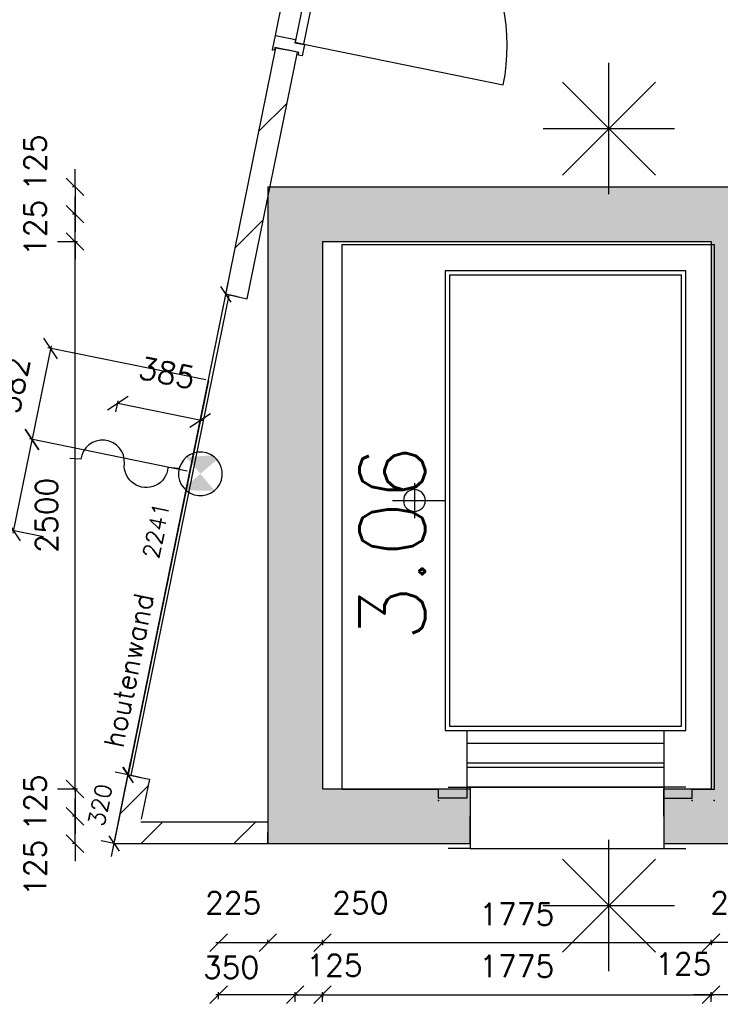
# Model space of a CAD drawing. Extents: x -161991 to 132574, y -998 to 324384.
# Tile 28 of 50: x 35418 to 38619, y 75487 to 79985. Entities that reach past the tile are written whole.
import ezdxf

# ---------------------------------------------------------------- set-up
doc = ezdxf.new("R2010")
doc.units = 0
doc.header["$LTSCALE"] = 50
doc.header["$MEASUREMENT"] = 0
doc.header["$PDSIZE"] = -1
doc.layers.get('0').update_dxf_attribs({"linetype": 'CONTINUOUS'})
doc.layers.get('DEFPOINTS').update_dxf_attribs({"linetype": 'CONTINUOUS'})
for name, color, linetype in [('00', 7, 'CONTINUOUS'), ('A--01A1_ACEER', 1, 'CONTINUOUS'), ('A--A21--_F12--', 7, 'CONTINUOUS'), ('A--A22--_F123-', 9, 'CONTINUOUS'), ('A--A56--_F123-', 7, 'CONTINUOUS'), ('A--L21--', 3, 'CONTINUOUS'), ('A--L21--_F12--', 7, 'CONTINUOUS'), ('A--L22--_F-2--', 7, 'CONTINUOUS'), ('A--L32--', 7, 'CONTINUOUS'), ('A--L32--_F123-', 1, 'CONTINUOUS'), ('A--L32--_F123-DRAAIR', 7, 'CONTINUOUS'), ('A--L56--', 7, 'CONTINUOUS'), ('A--L56--_F123-', 7, 'CONTINUOUS'), ('A--L66--', 7, 'CONTINUOUS'), ('A--L66--_F-2--', 7, 'CONTINUOUS'), ('A--L66--_F123-', 7, 'CONTINUOUS'), ('A--L90--', 7, 'CONTINUOUS'), ('A--L90--_F---401', 9, 'CONTINUOUS'), ('A--M$1A-_F123-', 1, 'CONTINUOUS'), ('A--M1$A-_F123-', 1, 'CONTINUOUS'), ('A--T$1A-_F123NR', 4, 'CONTINUOUS'), ('TEKST_KOZIJNMERK', 2, 'CONTINUOUS'), ('X--LR---_CP', 7, 'CONTINUOUS')]:
    doc.layers.add(name, color=color, linetype=linetype)
doc.styles.add('ALFA-0_25', font='ROMANS')
doc.styles.add('HIEMSTRA', font='romans.shx')
doc.dimstyles.get("Standard").update_dxf_attribs({"dimscale": 40, "dimtxt": 2.5, "dimasz": 2, "dimexe": 0.3, "dimexo": 0.3, "dimgap": 2, "dimtad": 1, "dimdec": 0, "dimzin": 0, "dimdsep": 46, "dimtxsty": 'HIEMSTRA', "dimblk1": 'OBLIQUE', "dimblk2": 'OBLIQUE', "dimsah": 1, "dimcen": 0.09, "dimdle": 0.3, "dimclrd": 2, "dimclre": 2, "dimclrt": 3, "dimadec": 0, "dimazin": 0, "dimtfac": 1, "dimtdec": 4, "dimtofl": 0, "dimtmove": 2, "dimatfit": 3, "dimldrblk": 'OBLIQUE', "dimfxl": 0, "dimtvp": 625, "dimtolj": 1, "dimtzin": 0, "dimarcsym": 0})
doc.dimstyles.new('STANDARD$0', dxfattribs={"dimscale": 50, "dimtxt": 2.5, "dimasz": 2, "dimexe": 2, "dimexo": 0, "dimgap": 2, "dimtad": 1, "dimdec": 0, "dimzin": 0, "dimdsep": 46, "dimtxsty": 'ALFA-0_25', "dimblk1": 'OBLIQUE', "dimblk2": 'OBLIQUE', "dimsah": 1, "dimcen": -3, "dimdle": 2, "dimclrd": 1, "dimclre": 1, "dimclrt": 2, "dimadec": 0, "dimazin": 0, "dimtfac": 0.666667, "dimtofl": 0, "dimtmove": 2, "dimatfit": 3, "dimldrblk": 'OBLIQUE', "dimfxl": 0, "dimtvp": 0.833333, "dimtolj": 1, "dimtzin": 0, "dimarcsym": 0})

# ---------------------------------------------------------------- blocks, each defined once
blk = doc.blocks.new('*U33')
at = {"layer": 'A--A22--_F123-'}
h = blk.add_hatch(dxfattribs=at)
h.set_pattern_fill('ALFALINE', color=256, scale=300, style=0)
h.set_pattern_definition([(45, (-36408.46, -78720.8), (-212.132, 212.132), [])])
h.paths.add_polyline_path([(0, 0), (-49, 10), (180.5, 1136.4), (229.5, 1126.5), (278.5, 1116.5), (49, -10)])
at = {"layer": 'A--L22--_F-2--', "color": 3, "linetype": 'Continuous'}
for points in [[(0, 0), (-49, 10), (180.5, 1136.4), (229.5, 1126.5)], [(0, 0), (49, -10), (278.5, 1116.5), (229.5, 1126.5)]]:
    blk.add_lwpolyline(points, dxfattribs=at)
blk = doc.blocks.new('*U25')
at = {"layer": 'A--A22--_F123-'}
h = blk.add_hatch(dxfattribs=at)
h.set_pattern_fill('ALFALINE', color=256, scale=300, style=0)
h.set_pattern_definition([(45, (-35959.53, -76513.38), (-212.132, 212.132), [])])
h.paths.add_polyline_path([(0, 0), (49, -10), (11.9, -192), (-49.3, -242), (-110.5, -292), (-49, 10)])
at = {"layer": 'A--L22--_F-2--', "color": 3, "linetype": 'Continuous'}
for points in [[(0, 0), (-49, 10), (-110.5, -292), (-110.5, -292)], [(0, 0), (49, -10), (11.9, -192), (11.9, -192)]]:
    blk.add_lwpolyline(points, dxfattribs=at)
blk = doc.blocks.new('*U24')
at = {"layer": 'A--A22--_F123-'}
h = blk.add_hatch(dxfattribs=at)
h.set_pattern_fill('ALFALINE', color=256, scale=300, style=0)
h.set_pattern_definition([(45, (-35910.24, -76271.37), (-212.132, 212.132), [])])
h.paths.add_polyline_path([(0, 0), (61.2, 50), (641.8, 50), (641.8, 0), (641.8, -50), (-61.2, -50)])
at = {"layer": 'A--L22--_F-2--', "color": 3, "linetype": 'Continuous'}
for points in [[(61.2, 50), (61.2, 50), (641.8, 50), (641.8, 0)], [(-61.2, -50), (-61.2, -50), (641.8, -50), (641.8, 0)]]:
    blk.add_lwpolyline(points, dxfattribs=at)
blk = doc.blocks.new('S050122-')
at = {"layer": 'A--A56--_F123-', "color": 2}
for points in [[(0.59, 1.09), (3.18, 1.29), (2, -0.33), (3.41, 1.09)], [(1.09, -2.11), (0.59, -1.74), (3.41, -1.74), (2, -0.33)]]:
    blk.add_solid(points, dxfattribs=at)
at = {"layer": 'A--L56--_F123-', "color": 1, "linetype": 'Continuous'}
blk.add_lwpolyline([(0, -0.33, 1), (4, -0.33, 1)], format="xyb", close=True, dxfattribs=at)
blk.add_lwpolyline([(4, -0.66), (5, -0.66, -1), (9, -0.66, 0.98), (13, -0.74), (14, -0.74)], format="xyb", dxfattribs=at)
blk = doc.blocks.new('Q060224-')
at = {"layer": 'A--L66--_F-2--', "color": 1, "linetype": 'Continuous'}
for p, q in [((1370, 1450), (1370, 1290)), ((1470, 1370), (1230, 1370)), ((230, 320), (230, 10)), ((1130, 320), (1130, 10)), ((230, 260), (1130, 260)), ((230, 170), (1130, 170)), ((230, 150), (1130, 150)), ((100, 10), (100, 50)), ((230, 60), (1130, 60)), ((1260, 10), (1260, 50)), ((230, 10), (100, 10)), ((1130, 10), (1260, 10))]:
    blk.add_line(p, q, dxfattribs=at)
at = {"layer": 'A--L66--_F-2--', "color": 2, "linetype": 'Continuous'}
for points in [[(1180, 320), (130, 320), (130, 2420), (1230, 2420), (1230, 320), (1180, 320)], [(1180, 340), (150, 340), (150, 2400), (1210, 2400), (1210, 340), (1180, 340)]]:
    blk.add_lwpolyline(points, dxfattribs=at)
at = {"layer": 'A--L66--_F-2--', "color": 1, "linetype": 'Continuous'}
blk.add_circle((1370, 1370), 50, dxfattribs=at)
at = {"layer": 'A--L66--_F123-', "color": 1, "linetype": 'Continuous'}
blk.add_lwpolyline([(1260, 50), (1700, 50), (1700, 2540), (0, 2540), (0, 50), (100, 50)], dxfattribs=at)
at = {"layer": 'X--LR---_CP'}
for p in [(0, 0), (100, 0), (1260, 0)]:
    blk.add_point(p, dxfattribs=at)
blk = doc.blocks.new('*U116')
at = {"layer": 'A--A21--_F12--', "color": 8}
for points in [[(0, 0), (-125, 125), (0, -2750.4), (-125, -2875.4)], [(0, -2750.4), (125, -2625.4), (0, 0), (125, -125)]]:
    blk.add_solid(points, dxfattribs=at)
at = {"layer": 'A--L21--_F12--', "color": 3, "linetype": 'Continuous'}
for points in [[(-125, 125), (-125, 125), (-125, -2875.4), (-125, -2875.4)], [(-125, 125), (-125, 125), (-125, -2875.4), (-125, -2875.4)], [(125, -125), (125, -125), (125, -2625.4), (125, -2625.4)], [(125, -125), (125, -125), (125, -2625.4), (125, -2625.4)]]:
    blk.add_lwpolyline(points, dxfattribs=at)
blk = doc.blocks.new('*U115')
at = {"layer": 'A--A21--_F12--', "color": 8}
for points in [[(0, 0), (-125, 125), (2025, 0), (2150, 125)], [(2025, 0), (1900, -125), (0, 0), (125, -125)]]:
    blk.add_solid(points, dxfattribs=at)
at = {"layer": 'A--L21--_F12--', "color": 3, "linetype": 'Continuous'}
for points in [[(-125, 125), (-125, 125), (2150, 125), (2150, 125)], [(-125, 125), (-125, 125), (2150, 125), (2150, 125)], [(125, -125), (125, -125), (1900, -125), (1900, -125)], [(125, -125), (125, -125), (1900, -125), (1900, -125)]]:
    blk.add_lwpolyline(points, dxfattribs=at)
blk = doc.blocks.new('*U118')
at = {"layer": 'A--A21--_F12--', "color": 8}
for points in [[(0, 0), (125, 125), (0, -2750.4), (125, -2875.4)], [(0, -2750.4), (-125, -2625.4), (0, 0), (-125, -125)]]:
    blk.add_solid(points, dxfattribs=at)
at = {"layer": 'A--L21--_F12--', "color": 3, "linetype": 'Continuous'}
for points in [[(125, 125), (125, 125), (125, -2875.4), (125, -2875.4)], [(125, 125), (125, 125), (125, -2875.4), (125, -2875.4)], [(-125, -125), (-125, -125), (-125, -2625.4), (-125, -2625.4)], [(-125, -125), (-125, -125), (-125, -2625.4), (-125, -2625.4)]]:
    blk.add_lwpolyline(points, dxfattribs=at)
blk = doc.blocks.new('*U119')
at = {"layer": 'A--A21--_F12--', "color": 8}
for points in [[(0, 0), (0, 125), (340.3, 0), (215.3, 125)], [(340.3, 0), (465.3, -125), (0, 0), (0, -125)]]:
    blk.add_solid(points, dxfattribs=at)
at = {"layer": 'A--L21--_F12--', "color": 3, "linetype": 'Continuous'}
for points in [[(0, 0), (0, 125), (215.3, 125), (215.3, 125)], [(0, 0), (0, 125), (215.3, 125), (215.3, 125)], [(0, 0), (0, -125), (465.3, -125), (465.3, -125)], [(0, 0), (0, -125), (465.3, -125), (465.3, -125)]]:
    blk.add_lwpolyline(points, dxfattribs=at)
blk = doc.blocks.new('*U117')
at = {"layer": 'A--A21--_F12--', "color": 8}
for points in [[(799.7, 0), (799.7, 125), (0, 0), (125, 125)], [(0, 0), (-125, -125), (799.7, 0), (799.7, -125)]]:
    blk.add_solid(points, dxfattribs=at)
at = {"layer": 'A--L21--_F12--', "color": 3, "linetype": 'Continuous'}
for points in [[(125, 125), (125, 125), (799.7, 125), (799.7, 0)], [(125, 125), (125, 125), (799.7, 125), (799.7, 0)], [(-125, -125), (-125, -125), (799.7, -125), (799.7, 0)], [(-125, -125), (-125, -125), (799.7, -125), (799.7, 0)]]:
    blk.add_lwpolyline(points, dxfattribs=at)
blk = doc.blocks.new('_OBLIQUE')
at = {"color": 0, "linetype": 'ByBlock'}
blk.add_line((-0.5, -0.5), (0.5, 0.5), dxfattribs=at)
blk = doc.blocks.new('*D120')
at = {"color": 2, "linetype": 'ByBlock'}
for p, q in [((35591.3, 78971.8), (35682.9, 78971.8)), ((35670.9, 76459), (35670.9, 78983.8)), ((35591.3, 76471), (35682.9, 76471))]:
    blk.add_line(p, q, dxfattribs=at)
at = {"layer": 'DEFPOINTS', "color": 0, "linetype": 'ByBlock'}
for p in [(35579.3, 78971.8), (35670.9, 78971.8), (35579.3, 76471)]:
    blk.add_point(p, dxfattribs=at)
at = {"color": 2, "linetype": 'ByBlock', "xscale": 80, "yscale": 80, "zscale": 80}
for p, rotation in [((35670.9, 78971.8), 90), ((35670.9, 76471), 270)]:
    blk.add_blockref('_OBLIQUE', p, dxfattribs=dict(at, rotation=rotation))
at = {"color": 3, "linetype": 'ByBlock', "insert": (35540.9, 77721.4), "char_height": 100, "attachment_point": 5, "rotation": 90, "style": 'HIEMSTRA'}
blk.add_mtext('\\A1;2500', dxfattribs=at)
blk = doc.blocks.new('*D121')
at = {"color": 2, "linetype": 'ByBlock'}
for p, q in [((35670.9, 79096.8), (35670.9, 79176.8)), ((35672.2, 79096.8), (35658.9, 79096.8)), ((35670.9, 78971.8), (35670.9, 79096.8)), ((35672.2, 78971.8), (35658.9, 78971.8)), ((35670.9, 78971.8), (35670.9, 78891.8))]:
    blk.add_line(p, q, dxfattribs=at)
at = {"layer": 'DEFPOINTS', "color": 0, "linetype": 'ByBlock'}
for p in [(35670.9, 79096.8), (35684.2, 79096.8), (35684.2, 78971.8)]:
    blk.add_point(p, dxfattribs=at)
at = {"color": 2, "linetype": 'ByBlock', "xscale": 80, "yscale": 80, "zscale": 80}
for p, rotation in [((35670.9, 79096.8), 270), ((35670.9, 78971.8), 90)]:
    blk.add_blockref('_OBLIQUE', p, dxfattribs=dict(at, rotation=rotation))
at = {"color": 3, "linetype": 'ByBlock', "insert": (35488.9, 79034.3), "char_height": 100, "attachment_point": 5, "rotation": 90, "style": 'HIEMSTRA'}
blk.add_mtext('\\A1;125', dxfattribs=at)
blk = doc.blocks.new('*D122')
at = {"color": 2, "linetype": 'ByBlock'}
for p, q in [((35670.9, 79221.8), (35670.9, 79301.8)), ((35672.2, 79221.8), (35658.9, 79221.8)), ((35670.9, 79221.8), (35670.9, 79096.8)), ((35672.2, 79096.8), (35658.9, 79096.8)), ((35670.9, 79096.8), (35670.9, 79016.8))]:
    blk.add_line(p, q, dxfattribs=at)
at = {"layer": 'DEFPOINTS', "color": 0, "linetype": 'ByBlock'}
for p in [(35684.2, 79221.8), (35670.9, 79096.8), (35684.2, 79096.8)]:
    blk.add_point(p, dxfattribs=at)
at = {"color": 2, "linetype": 'ByBlock', "xscale": 80, "yscale": 80, "zscale": 80}
for p, rotation in [((35670.9, 79221.8), 270), ((35670.9, 79096.8), 90)]:
    blk.add_blockref('_OBLIQUE', p, dxfattribs=dict(at, rotation=rotation))
at = {"color": 3, "linetype": 'ByBlock', "insert": (35488.9, 79332.5), "char_height": 100, "attachment_point": 5, "rotation": 90, "style": 'HIEMSTRA'}
blk.add_mtext('\\A1;125', dxfattribs=at)
blk = doc.blocks.new('*D123')
at = {"color": 2, "linetype": 'ByBlock'}
for p, q in [((35670.9, 76471), (35670.9, 76551)), ((35672.2, 76471), (35658.9, 76471)), ((35670.9, 76471), (35670.9, 76346)), ((35672.2, 76346), (35658.9, 76346)), ((35670.9, 76346), (35670.9, 76266))]:
    blk.add_line(p, q, dxfattribs=at)
at = {"layer": 'DEFPOINTS', "color": 0, "linetype": 'ByBlock'}
for p in [(35684.2, 76471), (35670.9, 76346), (35684.2, 76346)]:
    blk.add_point(p, dxfattribs=at)
at = {"color": 2, "linetype": 'ByBlock', "xscale": 80, "yscale": 80, "zscale": 80}
for p, rotation in [((35670.9, 76471), 270), ((35670.9, 76346), 90)]:
    blk.add_blockref('_OBLIQUE', p, dxfattribs=dict(at, rotation=rotation))
at = {"color": 3, "linetype": 'ByBlock', "insert": (35488.9, 76408.5), "char_height": 100, "attachment_point": 5, "rotation": 90, "style": 'HIEMSTRA'}
blk.add_mtext('\\A1;125', dxfattribs=at)
blk = doc.blocks.new('*D124')
at = {"color": 2, "linetype": 'ByBlock'}
for p, q in [((35670.9, 76346), (35670.9, 76426)), ((35672.2, 76346), (35658.9, 76346)), ((35670.9, 76221), (35670.9, 76346)), ((35672.2, 76221), (35658.9, 76221)), ((35670.9, 76221), (35670.9, 76141))]:
    blk.add_line(p, q, dxfattribs=at)
at = {"layer": 'DEFPOINTS', "color": 0, "linetype": 'ByBlock'}
for p in [(35670.9, 76346), (35684.2, 76346), (35684.2, 76221)]:
    blk.add_point(p, dxfattribs=at)
at = {"color": 2, "linetype": 'ByBlock', "xscale": 80, "yscale": 80, "zscale": 80}
for p, rotation in [((35670.9, 76346), 270), ((35670.9, 76221), 90)]:
    blk.add_blockref('_OBLIQUE', p, dxfattribs=dict(at, rotation=rotation))
at = {"color": 3, "linetype": 'ByBlock', "insert": (35488.9, 76110.4), "char_height": 100, "attachment_point": 5, "rotation": 90, "style": 'HIEMSTRA'}
blk.add_mtext('\\A1;125', dxfattribs=at)
blk = doc.blocks.new('*D125')
at = {"color": 2, "linetype": 'ByBlock'}
blk.add_line((36315, 75768.8), (36552, 75768.8), dxfattribs=at)
at = {"layer": 'DEFPOINTS', "color": 0, "linetype": 'ByBlock'}
for p in [(36327, 75768.8), (36552, 75768.8), (36552, 75768.8)]:
    blk.add_point(p, dxfattribs=at)
at = {"color": 2, "linetype": 'ByBlock', "xscale": 80, "yscale": 80, "zscale": 80, "rotation": 180}
blk.add_blockref('_OBLIQUE', (36327, 75768.8), dxfattribs=at)
at = {"color": 2, "linetype": 'ByBlock', "xscale": 80, "yscale": 80, "zscale": 80}
blk.add_blockref('_OBLIQUE', (36552, 75768.8), dxfattribs=at)
at = {"color": 3, "linetype": 'ByBlock', "insert": (36393.5, 75950.8), "char_height": 100, "attachment_point": 5, "style": 'HIEMSTRA'}
blk.add_mtext('\\A1;225', dxfattribs=at)
blk = doc.blocks.new('*D126')
at = {"color": 2, "linetype": 'ByBlock'}
for p, q in [((36540, 75768.8), (36802, 75768.8)), ((36552, 75768.4), (36552, 75780.8)), ((36802, 75768.4), (36802, 75780.8))]:
    blk.add_line(p, q, dxfattribs=at)
at = {"layer": 'DEFPOINTS', "color": 0, "linetype": 'ByBlock'}
for p in [(36552, 75756.4), (36802, 75768.8), (36802, 75756.4)]:
    blk.add_point(p, dxfattribs=at)
at = {"color": 2, "linetype": 'ByBlock', "xscale": 80, "yscale": 80, "zscale": 80, "rotation": 180}
blk.add_blockref('_OBLIQUE', (36552, 75768.8), dxfattribs=at)
at = {"color": 2, "linetype": 'ByBlock', "xscale": 80, "yscale": 80, "zscale": 80}
blk.add_blockref('_OBLIQUE', (36802, 75768.8), dxfattribs=at)
at = {"color": 3, "linetype": 'ByBlock', "insert": (36974.7, 75950.8), "char_height": 100, "attachment_point": 5, "style": 'HIEMSTRA'}
blk.add_mtext('\\A1;250', dxfattribs=at)
blk = doc.blocks.new('*D127')
at = {"color": 2, "linetype": 'ByBlock'}
for p, q in [((36790, 75768.8), (38589, 75768.8)), ((36802, 75769.2), (36802, 75756.8)), ((38577, 75769.2), (38577, 75756.8))]:
    blk.add_line(p, q, dxfattribs=at)
at = {"layer": 'DEFPOINTS', "color": 0, "linetype": 'ByBlock'}
for p in [(36802, 75781.2), (38577, 75781.2), (38577, 75768.8)]:
    blk.add_point(p, dxfattribs=at)
at = {"color": 2, "linetype": 'ByBlock', "xscale": 80, "yscale": 80, "zscale": 80, "rotation": 180}
blk.add_blockref('_OBLIQUE', (36802, 75768.8), dxfattribs=at)
at = {"color": 2, "linetype": 'ByBlock', "xscale": 80, "yscale": 80, "zscale": 80}
blk.add_blockref('_OBLIQUE', (38577, 75768.8), dxfattribs=at)
at = {"color": 3, "linetype": 'ByBlock', "insert": (37689.5, 75898.8), "char_height": 100, "attachment_point": 5, "style": 'HIEMSTRA'}
blk.add_mtext('\\A1;1775', dxfattribs=at)
blk = doc.blocks.new('*D129')
at = {"color": 2, "linetype": 'ByBlock'}
for p, q in [((38577, 75768.4), (38577, 75780.8)), ((38839, 75768.8), (38577, 75768.8)), ((38827, 75768.4), (38827, 75780.8))]:
    blk.add_line(p, q, dxfattribs=at)
at = {"layer": 'DEFPOINTS', "color": 0, "linetype": 'ByBlock'}
for p in [(38577, 75768.8), (38577, 75756.4), (38827, 75756.4)]:
    blk.add_point(p, dxfattribs=at)
at = {"color": 2, "linetype": 'ByBlock', "xscale": 80, "yscale": 80, "zscale": 80, "rotation": 180}
blk.add_blockref('_OBLIQUE', (38577, 75768.8), dxfattribs=at)
at = {"color": 2, "linetype": 'ByBlock', "xscale": 80, "yscale": 80, "zscale": 80}
blk.add_blockref('_OBLIQUE', (38827, 75768.8), dxfattribs=at)
at = {"color": 3, "linetype": 'ByBlock', "insert": (38702, 75950.8), "char_height": 100, "attachment_point": 5, "style": 'HIEMSTRA'}
blk.add_mtext('\\A1;250', dxfattribs=at)
blk = doc.blocks.new('*D130')
at = {"color": 2, "linetype": 'ByBlock'}
for p, q in [((36677, 75530.8), (36597, 75530.8)), ((36677, 75499), (36677, 75542.8)), ((36677, 75530.8), (36802, 75530.8)), ((36802, 75499), (36802, 75542.8)), ((36802, 75530.8), (36882, 75530.8))]:
    blk.add_line(p, q, dxfattribs=at)
at = {"layer": 'DEFPOINTS', "color": 0, "linetype": 'ByBlock'}
for p in [(36802, 75530.8), (36677, 75487), (36802, 75487)]:
    blk.add_point(p, dxfattribs=at)
at = {"color": 2, "linetype": 'ByBlock', "xscale": 80, "yscale": 80, "zscale": 80}
blk.add_blockref('_OBLIQUE', (36677, 75530.8), dxfattribs=at)
at = {"color": 2, "linetype": 'ByBlock', "xscale": 80, "yscale": 80, "zscale": 80, "rotation": 180}
blk.add_blockref('_OBLIQUE', (36802, 75530.8), dxfattribs=at)
at = {"color": 3, "linetype": 'ByBlock', "insert": (36856.3, 75665.2), "char_height": 100, "attachment_point": 5, "style": 'HIEMSTRA'}
blk.add_mtext('\\A1;125', dxfattribs=at)
blk = doc.blocks.new('*D131')
at = {"color": 2, "linetype": 'ByBlock'}
for p, q in [((36689, 75530.8), (36315, 75530.8)), ((36327, 75510.6), (36327, 75542.8)), ((36677, 75510.6), (36677, 75542.8))]:
    blk.add_line(p, q, dxfattribs=at)
at = {"layer": 'DEFPOINTS', "color": 0, "linetype": 'ByBlock'}
for p in [(36327, 75530.8), (36327, 75498.6), (36677, 75498.6)]:
    blk.add_point(p, dxfattribs=at)
at = {"color": 2, "linetype": 'ByBlock', "xscale": 80, "yscale": 80, "zscale": 80, "rotation": 180}
blk.add_blockref('_OBLIQUE', (36327, 75530.8), dxfattribs=at)
at = {"color": 2, "linetype": 'ByBlock', "xscale": 80, "yscale": 80, "zscale": 80}
blk.add_blockref('_OBLIQUE', (36677, 75530.8), dxfattribs=at)
at = {"color": 3, "linetype": 'ByBlock', "insert": (36384, 75655.6), "char_height": 100, "attachment_point": 5, "style": 'HIEMSTRA'}
blk.add_mtext('\\A1;350', dxfattribs=at)
blk = doc.blocks.new('*D132')
at = {"color": 2, "linetype": 'ByBlock'}
for p, q in [((36790, 75530.8), (38589, 75530.8)), ((36802, 75538.9), (36802, 75518.8)), ((38577, 75538.9), (38577, 75518.8))]:
    blk.add_line(p, q, dxfattribs=at)
at = {"layer": 'DEFPOINTS', "color": 0, "linetype": 'ByBlock'}
for p in [(36802, 75550.9), (38577, 75550.9), (38577, 75530.8)]:
    blk.add_point(p, dxfattribs=at)
at = {"color": 2, "linetype": 'ByBlock', "xscale": 80, "yscale": 80, "zscale": 80, "rotation": 180}
blk.add_blockref('_OBLIQUE', (36802, 75530.8), dxfattribs=at)
at = {"color": 2, "linetype": 'ByBlock', "xscale": 80, "yscale": 80, "zscale": 80}
blk.add_blockref('_OBLIQUE', (38577, 75530.8), dxfattribs=at)
at = {"color": 3, "linetype": 'ByBlock', "insert": (37689.5, 75660.8), "char_height": 100, "attachment_point": 5, "style": 'HIEMSTRA'}
blk.add_mtext('\\A1;1775', dxfattribs=at)
blk = doc.blocks.new('*D133')
at = {"color": 2, "linetype": 'ByBlock'}
for p, q in [((38577, 75530.8), (38497, 75530.8)), ((38577, 75499), (38577, 75542.8)), ((38702, 75530.8), (38577, 75530.8)), ((38702, 75499), (38702, 75542.8)), ((38702, 75530.8), (38782, 75530.8))]:
    blk.add_line(p, q, dxfattribs=at)
at = {"layer": 'DEFPOINTS', "color": 0, "linetype": 'ByBlock'}
for p in [(38577, 75530.8), (38577, 75487), (38702, 75487)]:
    blk.add_point(p, dxfattribs=at)
at = {"color": 2, "linetype": 'ByBlock', "xscale": 80, "yscale": 80, "zscale": 80}
blk.add_blockref('_OBLIQUE', (38577, 75530.8), dxfattribs=at)
at = {"color": 2, "linetype": 'ByBlock', "xscale": 80, "yscale": 80, "zscale": 80, "rotation": 180}
blk.add_blockref('_OBLIQUE', (38702, 75530.8), dxfattribs=at)
at = {"color": 3, "linetype": 'ByBlock', "insert": (38450.3, 75671.7), "char_height": 100, "attachment_point": 5, "style": 'HIEMSTRA'}
blk.add_mtext('\\A1;125', dxfattribs=at)
blk = doc.blocks.new('*D135')
at = {"color": 2, "linetype": 'ByBlock'}
for p, q in [((35857.9, 78193.4), (35868.2, 78244)), ((36254.8, 78153), (35865.8, 78232.2)), ((36235.1, 78116.5), (36245.5, 78167.1))]:
    blk.add_line(p, q, dxfattribs=at)
at = {"layer": 'DEFPOINTS', "color": 0, "linetype": 'ByBlock'}
for p in [(35865.8, 78232.2), (35855.5, 78181.6), (36232.8, 78104.8)]:
    blk.add_point(p, dxfattribs=at)
at = {"color": 2, "linetype": 'ByBlock', "xscale": 80, "yscale": 80, "zscale": 80}
for p, rotation in [((35865.8, 78232.2), 168.4862903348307), ((36243.1, 78155.4), 348.4862903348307)]:
    blk.add_blockref('_OBLIQUE', p, dxfattribs=dict(at, rotation=rotation))
at = {"color": 3, "linetype": 'ByBlock', "insert": (36090.8, 78372.1), "char_height": 100, "attachment_point": 5, "rotation": 348.4863, "style": 'HIEMSTRA'}
blk.add_mtext('\\A1;385', dxfattribs=at)
blk = doc.blocks.new('dr_930type4')
at = {"layer": 'A--L32--_F123-', "color": 1}
for p, q in [((67, 0), (1307, 0)), ((1057, -93.8), (1307, -93.8)), ((1038, -139), (1322, -139))]:
    blk.add_line(p, q, dxfattribs=at)
at = {"layer": 'A--L32--_F123-'}
for points in [[(0, -9), (0, 0), (67, 0), (67, -93.8), (52, -93.8), (52, -139), (0, -139), (0, -121), (12, -121), (12, -9), (0, -9)], [(969, 0), (1055, 0), (1057, 0), (1057, -93.8), (1057, -93.8), (1040, -93.8), (1040, -137), (1038, -139), (986, -139), (984, -137), (984, -93.8), (969, -93.8), (967, -93.8), (967, 0)], [(1374, -9), (1374, 0), (1307, 0), (1307, -93.8), (1322, -93.8), (1322, -139), (1374, -139), (1374, -121), (1362, -121), (1362, -9), (1374, -9)], [(54, -95.6), (54, -135.6), (980.1, -135.6), (977.1, -95.6), (54, -95.6)]]:
    blk.add_lwpolyline(points, close=True, dxfattribs=at)
blk.add_point((1374, 0), dxfattribs=at)
blk.add_point((1374, 0), dxfattribs=at)
at = {"layer": 'A--L32--_F123-DRAAIR', "color": 1}
blk.add_lwpolyline([(54, -135.6), (54, -1065.6, 0.414214), (973, -135.8)], format="xyb", dxfattribs=at)
at = {"layer": 'X--LR---_CP', "color": 1, "linetype": 'Continuous'}
blk.add_point((0, 0), dxfattribs=at)
at = {"layer": 'X--LR---_CP', "color": 1}
blk.add_point((982, 0), dxfattribs=at)
blk = doc.blocks.new('*D626')
at = {"layer": 'A--M$1A-_F123-', "color": 2, "linetype": 'Continuous', "lineweight": -2}
for p, q in [((35561.2, 78495.6), (35471.6, 78055.7)), ((36268.3, 78339.3), (35547, 78486.3)), ((36183.5, 77922.9), (35462.2, 78069.8))]:
    blk.add_line(p, q, dxfattribs=at)
at = {"layer": 'DEFPOINTS', "color": 0, "linetype": 'Continuous'}
for p in [(36280, 78336.9), (35474, 78067.4), (36195.2, 77920.5)]:
    blk.add_point(p, dxfattribs=at)
at = {"layer": 'A--M$1A-_F123-', "color": 2, "linetype": 'Continuous', "lineweight": -2, "xscale": 80, "yscale": 80, "zscale": 80}
for p, rotation in [((35558.8, 78483.9), 78.48629033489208), ((35474, 78067.4), 258.4862903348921)]:
    blk.add_blockref('_OBLIQUE', p, dxfattribs=dict(at, rotation=rotation))
at = {"layer": 'A--M$1A-_F123-', "color": 3, "linetype": 'Continuous', "insert": (35390.9, 78315.3), "char_height": 100, "attachment_point": 5, "rotation": 78.4863, "style": 'HIEMSTRA'}
blk.add_mtext('\\A1;382', dxfattribs=at)
blk = doc.blocks.new('*D627')
at = {"layer": 'A--M$1A-_F123-', "color": 2, "linetype": 'Continuous', "lineweight": -2}
for p, q in [((35476.4, 78079.2), (35386.7, 77639.2)), ((36183.5, 77922.9), (35462.2, 78069.8)), ((35526.7, 77623), (35377.4, 77653.4))]:
    blk.add_line(p, q, dxfattribs=at)
at = {"layer": 'DEFPOINTS', "color": 0, "linetype": 'Continuous'}
for p in [(36195.2, 77920.5), (35389.1, 77651), (35538.4, 77620.6)]:
    blk.add_point(p, dxfattribs=at)
at = {"layer": 'A--M$1A-_F123-', "color": 2, "linetype": 'Continuous', "lineweight": -2, "xscale": 80, "yscale": 80, "zscale": 80}
for p, rotation in [((35474, 78067.4), 78.48629033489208), ((35389.1, 77651), 258.4862903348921)]:
    blk.add_blockref('_OBLIQUE', p, dxfattribs=dict(at, rotation=rotation))
at = {"layer": 'A--M$1A-_F123-', "color": 3, "linetype": 'Continuous', "insert": (35306.1, 77898.9), "char_height": 100, "attachment_point": 5, "rotation": 78.4863, "style": 'HIEMSTRA'}
blk.add_mtext('\\A1;382', dxfattribs=at)
blk = doc.blocks.new('fijn_schuurwerk')
at = {"layer": '00', "color": 4}
for p, q in [((-0.000025, 300), (-0.000025, -300)), ((-212.132075, 212.132), (212.132025, -212.132)), ((-212.131875, -212.132), (212.132025, 212.13215)), ((-299.999975, 0), (299.999975, 0))]:
    blk.add_line(p, q, dxfattribs=at)
at = {"layer": 'A--L90--_F---401', "color": 4, "linetype": 'Continuous'}
blk.add_line((-212.131875, -212.132), (212.132025, 212.13215), dxfattribs=at)
blk = doc.blocks.new('*D674')
at = {"layer": 'A--M1$A-_F123-', "color": 1, "lineweight": -2}
for p, q in [((35837, 76162.6), (35925, 76593.9)), ((35913, 76535.1), (35854.2, 76547.1)), ((35849, 76221.4), (35790.2, 76233.4))]:
    blk.add_line(p, q, dxfattribs=at)
at = {"layer": 'DEFPOINTS', "color": 0}
for p in [(35913, 76535.1), (35913, 76535.1), (35849, 76221.4)]:
    blk.add_point(p, dxfattribs=at)
at = {"layer": 'A--M1$A-_F123-', "color": 1, "lineweight": -2, "xscale": 60, "yscale": 60, "zscale": 60}
for p, rotation in [((35913, 76535.1), 78.47341453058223), ((35849, 76221.4), 258.4734145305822)]:
    blk.add_blockref('_OBLIQUE', p, dxfattribs=dict(at, rotation=rotation))
at = {"layer": 'A--M1$A-_F123-', "color": 2, "insert": (35785.5, 76397.7), "char_height": 75, "attachment_point": 5, "rotation": 78.4734, "style": 'ALFA-0_25'}
blk.add_mtext('\\A1;320', dxfattribs=at)
blk = doc.blocks.new('*D675')
at = {"layer": 'A--M1$A-_F123-', "color": 1, "lineweight": -2}
for p, q in [((35901.7, 76476), (36372.1, 78789.4)), ((36359.5, 78730.8), (36419, 78718.7)), ((35913, 76534.9), (35972.5, 76522.8))]:
    blk.add_line(p, q, dxfattribs=at)
at = {"layer": 'DEFPOINTS', "color": 0}
for p in [(36359.5, 78730.8), (36360.2, 78730.6), (35913, 76534.9)]:
    blk.add_point(p, dxfattribs=at)
at = {"layer": 'A--M1$A-_F123-', "color": 1, "lineweight": -2, "xscale": 60, "yscale": 60, "zscale": 60}
for p, rotation in [((36360.2, 78730.6), 78.50629459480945), ((35913.7, 76534.8), 258.5062945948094)]:
    blk.add_blockref('_OBLIQUE', p, dxfattribs=dict(at, rotation=rotation))
at = {"layer": 'A--M1$A-_F123-', "color": 2, "insert": (36041.4, 77652.1), "char_height": 75, "attachment_point": 5, "rotation": 78.5063, "style": 'ALFA-0_25'}
blk.add_mtext('\\A1;2241', dxfattribs=at)

msp = doc.modelspace()

# ---------------------------------------------------------------- linework, layer by layer
at = {"layer": 'A--01A1_ACEER', "linetype": 'Continuous'}
msp.add_line((36280, 78336.9), (35913, 76534.9), dxfattribs=at)
at = {"layer": 'A--L21--', "color": 2}
for p, q in [((35913, 76534.9), (36360.2, 78730.6)), ((35927.6, 76532.1), (36374.9, 78727.6))]:
    msp.add_line(p, q, dxfattribs=at)
at = {"layer": 'A--L21--', "linetype": 'Continuous'}
for p, q in [((37476.6, 76478.4), (38361.6, 76478.4)), ((37476.6, 76199), (38361.6, 76199))]:
    msp.add_line(p, q, dxfattribs=at)
for points in [[(37376.6, 76478.4), (37476.6, 76478.4), (37476.6, 76199), (37376.6, 76199)], [(38461.6, 76478.4), (38361.6, 76478.4), (38361.6, 76199), (38461.6, 76199)]]:
    msp.add_lwpolyline(points, dxfattribs=at)

# ---------------------------------------------------------------- block references
for name, p in [('*U33', (36408.5, 78720.8)), ('*U116', (36677, 79096.8)), ('*U115', (36677, 79096.8)), ('*U118', (38702, 79096.8)), ('*U25', (35961.9, 76525.1)), ('*U117', (36677, 76346.4)), ('*U119', (38361.6, 76346.4)), ('*U24', (35910.2, 76271.4))]:
    msp.add_blockref(name, p, dxfattribs=at)
at = {"layer": 'A--L32--', "linetype": 'Continuous', "rotation": 78.48629033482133}
msp.add_blockref('dr_930type4', (36573, 79848.2), dxfattribs=at)
at = {"layer": 'A--L56--', "linetype": 'Continuous', "xscale": 50, "yscale": 50, "rotation": 175.2051766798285}
msp.add_blockref('S050122-', (36342, 77885.7), dxfattribs=at)
at = {"layer": 'A--L66--', "xscale": -1}
msp.add_blockref('Q060224-', (38591.6, 76418.4), dxfattribs=at)
at = {"layer": 'A--L90--', "rotation": 90}
for p in [(38110.7, 79487.6), (38110.7, 75937.9)]:
    msp.add_blockref('fijn_schuurwerk', p, dxfattribs=at)

# ---------------------------------------------------------------- texts
at = {"layer": 'A--T$1A-_F123NR', "style": 'ALFA-0_25'}
msp.add_text('3.06', height=300, rotation=90, dxfattribs=at).set_placement((37270.7, 77143.6))
at = {"layer": 'TEKST_KOZIJNMERK', "style": 'HIEMSTRA'}
msp.add_text('houtenwand', height=90, rotation=78.486, dxfattribs=at).set_placement((35888.8, 76655))

# ---------------------------------------------------------------- dimensions: what is measured, and where the dimension line sits
at = {"layer": 'A--M$1A-_F123-', "linetype": 'Continuous'}
for base, p1, p2, picture, middle in [((35670.9, 79096.8), (35684.2, 79221.8), (35684.2, 79096.8), '*D122', (35488.9, 79332.5)), ((35670.9, 76346), (35684.2, 76221), (35684.2, 76346), '*D124', (35488.9, 76110.4))]:
    dim = msp.add_linear_dim(base=base, p1=p1, p2=p2, angle=90, dimstyle='Standard', dxfattribs=at)
    dim.commit()
    dim.dimension.update_dxf_attribs({"geometry": picture, "text_midpoint": middle, "dimtype": 160})
for base, p1, p2, picture, middle in [((35670.9, 79096.8), (35684.2, 78971.8), (35684.2, 79096.8), '*D121', (35488.9, 79034.3)), ((35670.9, 76346), (35684.2, 76471), (35684.2, 76346), '*D123', (35488.9, 76408.5))]:
    dim = msp.add_linear_dim(base=base, p1=p1, p2=p2, angle=90, dimstyle='Standard', dxfattribs=at)
    dim.commit()
    dim.dimension.update_dxf_attribs({"geometry": picture, "text_midpoint": middle})
dim = msp.add_linear_dim(base=(35670.9, 78971.8), p1=(35579.3, 76471), p2=(35579.3, 78971.8), angle=90, text='2500', dimstyle='Standard', dxfattribs=at)
dim.commit()
dim.dimension.update_dxf_attribs({"geometry": '*D120', "text_midpoint": (35540.9, 77721.4)})
for base, p1, p2, picture, middle in [((35474, 78067.4), (36280, 78336.9), (36195.2, 77920.5), '*D626', (35390.9, 78315.3)), ((35389.1, 77651), (36195.2, 77920.5), (35538.4, 77620.6), '*D627', (35306.1, 77898.9))]:
    dim = msp.add_linear_dim(base=base, p1=p1, p2=p2, angle=78.4863, text='382', dimstyle='Standard', dxfattribs=at)
    dim.commit()
    dim.dimension.update_dxf_attribs({"geometry": picture, "text_midpoint": middle, "dimtype": 160})
at = {"layer": 'A--M$1A-_F123-'}
dim = msp.add_aligned_dim(p1=(36232.8, 78104.8), p2=(35855.5, 78181.6), distance=-51.6, dimstyle='Standard', dxfattribs=at)
dim.commit()
dim.dimension.update_dxf_attribs({"geometry": '*D135', "text_midpoint": (36090.8, 78372.1)})
at = {"layer": 'A--M$1A-_F123-', "linetype": 'Continuous'}
for base, p1, p2, picture, middle in [((36552, 75768.8), (36327, 75768.8), (36552, 75768.8), '*D125', (36393.5, 75950.8)), ((36802, 75768.8), (36552, 75756.4), (36802, 75756.4), '*D126', (36974.7, 75950.8)), ((36327, 75530.8), (36677, 75498.6), (36327, 75498.6), '*D131', (36384, 75655.6)), ((36802, 75530.8), (36677, 75487), (36802, 75487), '*D130', (36856.3, 75665.2)), ((38577, 75530.8), (38702, 75487), (38577, 75487), '*D133', (38450.3, 75671.7))]:
    dim = msp.add_linear_dim(base=base, p1=p1, p2=p2, dimstyle='Standard', dxfattribs=at)
    dim.commit()
    dim.dimension.update_dxf_attribs({"geometry": picture, "text_midpoint": middle, "dimtype": 160})
for base, p1, p2, picture, middle in [((38577, 75768.8), (38827, 75756.4), (38577, 75756.4), '*D129', (38702, 75950.8)), ((38577, 75768.8), (36802, 75781.2), (38577, 75781.2), '*D127', (37689.5, 75898.8)), ((38577, 75530.8), (36802, 75550.9), (38577, 75550.9), '*D132', (37689.5, 75660.8))]:
    dim = msp.add_linear_dim(base=base, p1=p1, p2=p2, dimstyle='Standard', dxfattribs=at)
    dim.commit()
    dim.dimension.update_dxf_attribs({"geometry": picture, "text_midpoint": middle})
at = {"layer": 'A--M1$A-_F123-'}
for p1, p2, distance, picture, middle in [((35913, 76534.9), (36359.5, 78730.8), -0.7, '*D675', (36041.4, 77652.1)), ((35849, 76221.4), (35913, 76535.1), 0, '*D674', (35785.5, 76397.7))]:
    dim = msp.add_aligned_dim(p1=p1, p2=p2, distance=distance, dimstyle='STANDARD$0', override={"dimscale": 30}, dxfattribs=at)
    dim.commit()
    dim.dimension.update_dxf_attribs({"geometry": picture, "text_midpoint": middle})

doc.saveas('drawing.dxf')
